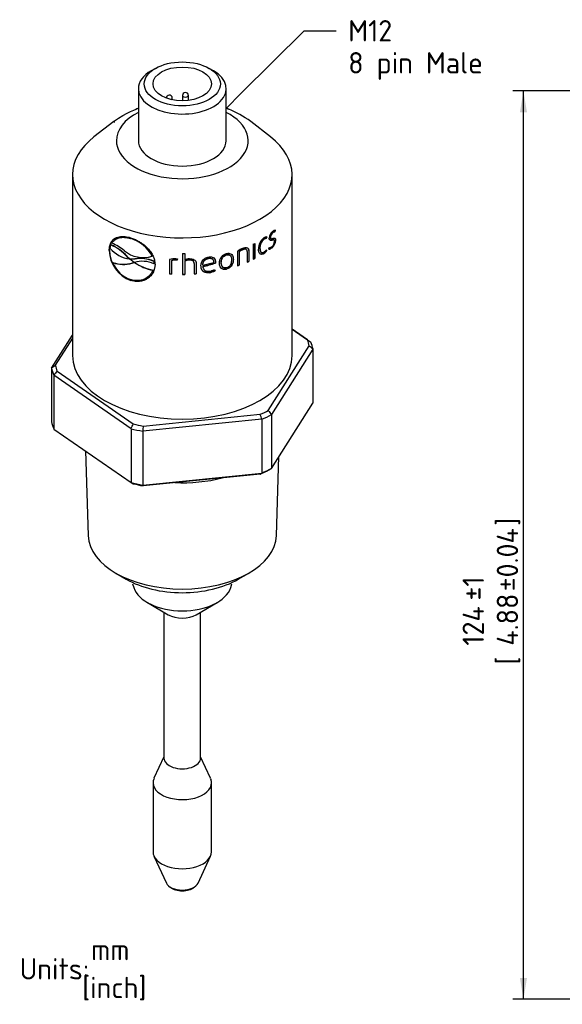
# Model space of a CAD drawing. Header units: millimetres. Extents: x 0 to 295, y -87 to 202.
# Tile 2 of 4: x 5 to 94, y 35 to 197. Entities that reach past the tile are written whole.
import ezdxf
from ezdxf import colors
from ezdxf.entities.mleader import LeaderData, LeaderLine
from ezdxf.enums import TextEntityAlignment as Align
from ezdxf.lldxf.tags import DXFTag
from ezdxf.math import Vec2, Vec3

# ---------------------------------------------------------------- set-up
doc = ezdxf.new("R2010")
doc.units = ezdxf.units.MM
for name, color, linetype in [('Default', 7, 'Continuous'), ('DV1_Default', 7, 'Continuous'), ('PDM_006700', 7, 'Continuous')]:
    doc.layers.add(name, color=color, linetype=linetype)
doc.styles.add('SEACAD_Solid_Edge_ISO', font='seiso.ttf')
tags = doc.linetypes.add('DOT2', pattern=[3.175, 0, -3.175]).pattern_tags.tags
tags[6:7] = [DXFTag(74, 4), DXFTag(75, 0), DXFTag(340, '0'), DXFTag(46, 0.0), DXFTag(50, 0.0), DXFTag(44, 0.0), DXFTag(45, 0.0)]
tags[4:5] = [DXFTag(74, 4), DXFTag(75, 0), DXFTag(340, '0'), DXFTag(46, 0.0), DXFTag(50, 0.0), DXFTag(44, 0.0), DXFTag(45, 0.0)]
doc.dimstyles.new('Rheonics_Publish', dxfattribs={"dimtxt": 3.5, "dimasz": 3.5, "dimexe": 1.75, "dimexo": 0, "dimgap": 0.875, "dimtad": 1, "dimdec": 0, "dimlfac": 0.833333, "dimtxsty": 'SEACAD_Solid_Edge_ISO', "dimblk1": '_SE_FILLED', "dimblk2": '_SE_FILLED', "dimsah": 1, "dimcen": 1.75, "dimazin": 0, "dimtfac": 0.5, "dimtdec": 0, "dimtmove": 0, "dimatfit": 3, "dimfxl": 1, "dimarcsym": 0})

# ---------------------------------------------------------------- blocks, each defined once
blk = doc.blocks.new('_SE_FILLED')
at = {"color": 0}
blk.add_line((0, 0), (-1, 0), dxfattribs=at)
blk.add_solid([(0, 0), (-1, -0.1665), (-1, 0.1665), (0, 0)], dxfattribs=at)
blk = doc.blocks.new('SE1')
at = {"layer": 'DV1_Default', "color": 7, "linetype": 'Continuous'}
blk.add_open_spline([(20.79, 180.03), (22.98, 181.57), (24.72, 182.1), (24.86, 182.17)], degree=3, dxfattribs=at)
blk.add_open_spline([(43.31, 180.03), (42.03, 180.84), (40.91, 181.55), (39.44, 182.1), (39.31, 182.15), (39.26, 182.16)], degree=3, knots=[0, 0, 0, 0, 0.898976, 0.969895, 1, 1, 1, 1], dxfattribs=at)
at = {"layer": 'DV1_Default', "color": 7, "linetype": 'DOT2'}
blk.add_open_spline([(20.79, 180.03), (20.85, 179.62), (21.06, 180.12), (20.79, 180.03)], degree=3, dxfattribs=at)
at = {"layer": 'PDM_006700', "color": 7, "linetype": 'Continuous'}
for p, q in [((27.65, 188.72), (26.97, 188.33)), ((37.15, 188.33), (36.47, 188.72)), ((24.86, 185.39), (24.86, 177.55)), ((32.1, 184.27), (32.1, 183.4)), ((33.06, 183.46), (33.06, 184.27)), ((39.26, 177.55), (39.26, 185.39)), ((29.46, 183.85), (29.46, 183.84)), ((30.42, 183.56), (30.42, 183.85)), ((24.73, 182.12), (24.43, 182)), ((39.69, 182), (39.39, 182.12)), ((20.81, 180.03), (17.57, 177.49)), ((46.55, 177.49), (43.31, 180.03)), ((24.86, 177.55), (24.86, 176.86)), ((39.26, 176.86), (39.26, 177.55)), ((14.06, 171.33), (14.06, 141.64)), ((50.06, 141.64), (50.06, 171.33)), ((46.84, 161.79), (46.88, 161.77)), ((47.25, 162.18), (47.19, 161.95)), ((47.19, 161.95), (47.24, 161.93)), ((47.31, 162.2), (47.24, 161.93)), ((20.24, 159.21), (20.37, 159.77)), ((20.41, 159.79), (20.37, 159.77)), ((21.05, 160.67), (21.01, 160.64)), ((23.62, 160.85), (23.59, 160.82)), ((43.7, 159.92), (43.7, 157.42)), ((43.91, 160.02), (43.91, 157.57)), ((43.95, 160.04), (43.95, 157.55)), ((45.41, 160.74), (45.46, 160.72)), ((45.86, 161.08), (45.79, 160.85)), ((45.79, 160.85), (45.84, 160.83)), ((45.91, 161.08), (45.84, 160.83)), ((46.46, 161.07), (46.51, 161.05)), ((46.57, 160.83), (46.61, 160.81)), ((46.75, 160.58), (46.8, 160.56)), ((47.07, 160.6), (47.02, 160.62)), ((47.32, 160.54), (47.37, 160.52)), ((20.12, 158.9), (20.08, 158.87)), ((32.11, 158.38), (32.11, 154.96)), ((32.45, 158.39), (32.45, 157.33)), ((32.45, 158.39), (32.45, 157.37)), ((39.28, 158.18), (39.31, 158.15)), ((41.12, 158.74), (41.12, 156.37)), ((41.37, 158.71), (41.41, 158.68)), ((41.37, 158.71), (41.37, 156.5)), ((41.41, 158.68), (41.41, 156.47)), ((42, 159.04), (42.03, 159.01)), ((42.59, 159.01), (42.55, 159.04)), ((42.71, 158.68), (42.71, 156.97)), ((42.95, 158.83), (42.98, 158.81)), ((42.95, 158.83), (42.95, 157.12)), ((42.98, 158.81), (42.98, 157.09)), ((44.75, 159.28), (44.79, 159.25)), ((44.99, 158.57), (45.03, 158.55)), ((45.4, 158.37), (45.44, 158.35)), ((45.82, 158.97), (45.87, 158.86)), ((45.84, 159), (45.91, 158.84)), ((45.87, 158.86), (45.91, 158.84)), ((46.25, 159.08), (46.33, 159.35)), ((46.72, 159.33), (46.77, 159.32)), ((20.69, 156.9), (20.66, 156.87)), ((23.01, 157.91), (22.98, 157.88)), ((22.98, 157.88), (23.4, 157.5)), ((23.01, 157.91), (23.43, 157.53)), ((23.43, 157.53), (23.4, 157.5)), ((23.46, 157.46), (23.41, 157.48)), ((24.17, 156.92), (23.46, 157.46)), ((23.53, 157.5), (23.5, 157.47)), ((23.5, 157.47), (24.28, 157.48)), ((23.53, 157.5), (24.31, 157.51)), ((23.85, 156.8), (24.17, 156.89)), ((23.87, 156.83), (23.85, 156.8)), ((23.87, 156.83), (24.17, 156.92)), ((24.17, 156.89), (24.2, 156.92)), ((24.17, 156.92), (24.21, 156.91)), ((24.25, 156.91), (24.22, 156.88)), ((24.31, 157.51), (24.28, 157.48)), ((27.13, 157.95), (27.11, 157.92)), ((27.39, 157.12), (27.37, 157.09)), ((27.37, 157.09), (27.41, 156.7)), ((27.39, 157.12), (27.43, 156.73)), ((27.43, 156.73), (27.41, 156.7)), ((29.98, 157.4), (29.98, 155.06)), ((29.98, 157.39), (29.98, 155.03)), ((30.31, 157.25), (30.31, 157.22)), ((30.31, 157.22), (30.31, 155.01)), ((30.99, 157.32), (30.99, 157.28)), ((31.22, 157.3), (30.99, 157.32)), ((31.21, 157.26), (30.99, 157.28)), ((31.03, 157.51), (31.28, 157.49)), ((31.28, 157.49), (31.21, 157.26)), ((31.22, 157.3), (31.21, 157.26)), ((31.28, 157.49), (31.22, 157.3)), ((32.45, 157.37), (32.45, 157.33)), ((32.45, 157.14), (32.45, 157.1)), ((32.45, 157.14), (32.45, 154.99)), ((32.45, 157.1), (32.45, 154.96)), ((33.17, 157.31), (33.17, 157.28)), ((34, 156.82), (34, 156.85)), ((34.01, 156.76), (34.02, 156.72)), ((34.02, 156.72), (34.02, 155.02)), ((34.34, 156.79), (34.35, 156.76)), ((34.34, 156.79), (34.34, 155.08)), ((34.35, 156.76), (34.35, 155.04)), ((36.37, 157.62), (36.38, 157.58)), ((37.12, 157.3), (37.1, 157.34)), ((37.5, 156.99), (37.49, 156.84)), ((37.49, 156.84), (37.51, 156.8)), ((37.5, 156.99), (37.52, 156.95)), ((37.52, 156.95), (37.51, 156.8)), ((38.43, 156.92), (38.45, 156.88)), ((39.96, 157.99), (39.93, 158.02)), ((40.41, 157.43), (40.44, 157.4)), ((42.95, 157.12), (42.98, 157.09)), ((43.91, 157.57), (43.95, 157.55)), ((27.21, 155.56), (27.22, 155.59)), ((27.26, 155.67), (27.25, 155.64)), ((29.98, 155.06), (29.98, 155.03)), ((32.45, 154.99), (32.45, 154.96)), ((34.34, 155.08), (34.35, 155.04)), ((35.41, 156.48), (35.42, 156.45)), ((35.43, 156.28), (35.44, 156.24)), ((35.49, 155.99), (35.5, 155.96)), ((36.49, 155.27), (36.51, 155.23)), ((37.32, 155.75), (37.43, 155.55)), ((38.59, 156.27), (38.61, 156.24)), ((39.28, 155.82), (39.31, 155.79)), ((41.37, 156.5), (41.41, 156.47)), ((23.62, 153.97), (23.59, 153.94)), ((50.06, 146), (53.14, 143.86)), ((52.59, 144.2), (50.06, 145.95)), ((10.62, 139.6), (14.06, 145.01)), ((14.06, 144.49), (11.24, 140.05)), ((52.59, 144.2), (53.14, 143.86)), ((46.16, 132.65), (52.88, 143.22)), ((53.49, 142.69), (46.67, 131.97)), ((53.49, 142.69), (53.49, 133.87)), ((10.62, 139.6), (10.62, 130.79)), ((11.53, 139.08), (24.02, 130.44)), ((10.98, 138.43), (10.98, 129.61)), ((23.66, 129.66), (10.98, 138.43)), ((46.67, 123.15), (53.49, 133.87)), ((45.09, 131.2), (25.59, 129.25)), ((25.63, 130.1), (44.84, 132.02)), ((45.09, 131.2), (45.09, 122.38)), ((46.67, 131.97), (46.67, 123.15)), ((10.98, 129.61), (23.66, 120.84)), ((23.66, 129.66), (23.66, 120.84)), ((25.59, 129.25), (25.59, 120.43)), ((16.18, 126.01), (16.62, 112.13)), ((47.5, 112.13), (47.91, 125.09)), ((25.59, 120.43), (45.09, 122.38)), ((44.84, 122.22), (25.63, 120.3)), ((21.14, 105.99), (22.88, 104.98)), ((41.24, 104.98), (42.98, 105.99)), ((23.92, 104.21), (24.12, 103.61)), ((40, 103.61), (40.19, 104.21)), ((26.33, 101.15), (29.77, 99.16)), ((34.35, 99.16), (37.79, 101.15)), ((29.05, 99.58), (29.05, 75.66)), ((29.76, 99.17), (29.92, 99.08)), ((34.2, 99.08), (34.36, 99.17)), ((35.07, 75.66), (35.07, 99.58)), ((29.05, 75.88), (27.42, 72.36)), ((36.7, 72.36), (35.07, 75.88)), ((27.26, 71.64), (27.26, 60.31)), ((36.86, 60.31), (36.86, 71.64)), ((27.42, 59.6), (29.45, 55.2)), ((34.67, 55.2), (36.7, 59.6)), ((29.88, 54.68), (30.12, 54.49)), ((34, 54.49), (34.24, 54.68))]:
    blk.add_line(p, q, dxfattribs=at)
for centre, radius, start, end in [((29.94, 183.85), 0.48, 95.7208, 180), ((29.94, 183.85), 0.48, 0, 95.7208), ((32.58, 184.27), 0.48, 95.7208, 180), ((32.58, 184.27), 0.48, 0, 95.7208), ((47.86, 160.77), 1.56, 129.1288, 175.7122), ((47.51, 160.98), 1.06, 129.682, 175.3173), ((47.58, 160.95), 1.08, 130.1643, 174.744), ((47.27, 161.31), 0.649, 96.424, 131.6229), ((47.47, 161.33), 0.883, 99.9357, 132.3136), ((47.32, 161.29), 0.648, 96.4108, 131.7717), ((17.05, 152.4), 8.08, 42.6847, 65.7215), ((16.95, 152.27), 8.28, 42.9611, 65.3668), ((17.12, 152.22), 8.56, 50.5173, 66.6543), ((21.91, 155.18), 5.89, 27.7661, 73.3443), ((21.95, 155.24), 5.85, 27.6174, 73.3584), ((46.77, 159.16), 2.22, 126.6877, 181.1223), ((46.47, 159.38), 1.72, 127.8064, 183.3962), ((46.54, 159.34), 1.75, 128.1617, 182.9367), ((45.78, 160.19), 0.659, 88.5821, 123.6328), ((45.91, 160.24), 0.846, 90.027, 124.1351), ((45.82, 160.17), 0.659, 88.5825, 123.7648), ((45.67, 160.61), 1.65, 309.6218, 357.7013), ((45.71, 160.6), 1.67, 309.7171, 357.5197), ((46.03, 160.43), 1.16, 309.6262, 356.3526), ((25.5, 159.02), 5.42, 181.6097, 249.4506), ((25.53, 159.04), 5.41, 181.5289, 249.4024), ((24.12, 162.55), 5.12, 220.6926, 262.0481), ((25.68, 162.62), 4.91, 230.5223, 286.9342), ((43.64, 155.22), 4.33, 111.7857, 125.597), ((43.74, 154.99), 4.41, 113.3338, 122.5312), ((43.78, 154.96), 4.41, 113.3006, 122.5158), ((44.35, 159.86), 1.82, 305.1127, 326.6192), ((44.39, 159.85), 1.83, 305.0974, 326.5674), ((44.56, 159.84), 1.53, 305.7309, 326.4928), ((46.1, 160.11), 1.04, 278.294, 310.064), ((46.06, 160.12), 1.03, 281.3487, 310.1067), ((46.23, 160.21), 0.862, 277.013, 308.9643), ((25.22, 158.76), 4.94, 202.4671, 250.7484), ((22.36, 161.85), 5.26, 251.0624, 286.3538), ((22.39, 161.84), 5.22, 251.0543, 286.4981), ((31.75, 180.58), 24.54, 250.0989, 250.3409), ((31.76, 180.53), 24.46, 250.0912, 250.3332), ((25.52, 152.43), 4.67, 66.1453, 106.3427), ((29, 164.21), 8.76, 236.8899, 258.4305), ((28.99, 164.14), 8.65, 236.7549, 258.5021), ((25.11, 151.7), 5.84, 67.2238, 98.1187), ((25.12, 151.66), 5.91, 67.4737, 97.9011), ((30.92, 153.73), 3.78, 88.4114, 104.4715), ((31, 153.75), 3.57, 90.1613, 101.0733), ((30.99, 153.71), 3.57, 90.1232, 101.057), ((33.4, 155.02), 2.5, 94.1259, 112.351), ((33.3, 155.25), 2.07, 93.6097, 114.2879), ((33.3, 155.2), 2.09, 93.6023, 114.2145), ((28.68, 185.79), 30.1, 282.9383, 286.4583), ((28.63, 185.39), 29.9, 283.1429, 287.251), ((28.62, 185.48), 30.03, 283.1225, 287.2268), ((36.09, 157.87), 2.63, 278.7611, 299.9506), ((36.11, 157.84), 2.64, 278.7189, 299.9291), ((36.14, 157.77), 2.34, 279.3308, 300.1974), ((-255.72, -214.9), 472.74, 49.1503, 49.2486), ((-659.66, 1054.5), 1134.16, 306.22805, 306.2665), ((336.25, -139.89), 428.1, 139.3334, 139.4474), ((496.74, 467.56), 561.42, 216.6228, 216.7104), ((-282.77, 32.49), 342.4, 16.7568, 16.8996), ((-372.89, 317.35), 438.72, 334.6717, 334.7838), ((359.76, 113.13), 334.56, 177.0929, 177.2379), ((-213.91, 581.58), 527.32, 299.5508, 299.6149), ((-2.93, 194.87), 86.95, 303.3308, 303.5258), ((524.69, 1025.74), 1034.35, 241.02728, 241.0505), ((34.49, 123.14), 9.3, 196.9058, 197.7714)]:
    blk.add_arc(centre, radius, start, end, dxfattribs=at)
for major_axis in [(-6.24, 0), (4.8, 0)]:
    blk.add_ellipse((32.06, 186.17), major_axis=major_axis, ratio=0.57735, dxfattribs=at)
for centre, major_axis, start_param, end_param in [((32.06, 185.39), (-7.2, 0), 5.497787, 6.283185), ((32.06, 185.39), (-7.2, 0), 0, 3.926991), ((32.58, 184.27), (-0.48, 0), 0, 3.141593), ((29.94, 183.85), (-0.48, 0), 0, 0.051536), ((29.94, 183.85), (-0.48, 0), 2.120684, 3.141593), ((32.06, 176.86), (-10.8, 0), 5.442117, 6.283185), ((32.06, 176.86), (-10.8, 0), 0, 3.982661), ((32.06, 171.33), (-18, 0), 5.647992, 6.283185), ((32.06, 171.33), (-18, 0), 0, 3.776786), ((32.06, 176.86), (7.2, 0), 3.141593, 6.283185), ((32.06, 167.84), (18, 0), -0.86736, -0.84879), ((32.06, 168.78), (18, 0), 4.715475, 4.73405), ((32.06, 165.35), (17.94, 0), -0.934748, -0.918633), ((32.06, 165.35), (18, 0), -0.937207, -0.918633), ((32.06, 165.35), (17.94, 0), -0.86452, -0.84879), ((32.06, 165.35), (18, 0), -0.86736, -0.84879), ((32.06, 165.35), (-17.94, 0), 1.454835, 1.47341), ((32.06, 165.35), (-18, 0), 1.454835, 1.47341), ((32.06, 165.35), (17.94, 0), 4.715475, 4.73405), ((32.06, 165.35), (18, 0), 4.715475, 4.73405), ((32.06, 165.35), (17.94, 0), -1.461612, -1.443037), ((32.06, 165.35), (18, 0), -1.461612, -1.443037), ((32.06, 165.35), (17.94, 0), -1.041356, -1.024731), ((32.06, 165.35), (18, 0), -1.043306, -1.024731), ((32.06, 141.64), (21, 0), 0.130973, 0.212639), ((32.06, 141.15), (21.6, 0), 0.124089, 0.219522), ((32.06, 141.64), (18, 0), 3.141593, 6.283185), ((32.06, 141.15), (-21.6, 0), 0.124089, 0.219522), ((32.06, 141.64), (-21, 0), 0.130973, 0.212639), ((32.06, 141.64), (21, 0), -0.916225, -0.834559), ((32.06, 132.33), (-21.6, 0), 0.124089, 0.219522), ((32.06, 141.15), (21.6, 0), -0.923108, -0.827675), ((32.06, 141.15), (-21.6, 0), 1.171287, 1.26672), ((32.06, 141.64), (-21, 0), 1.178171, 1.259836), ((32.06, 131.84), (21, 0), -0.916225, -0.834559), ((32.06, 132.33), (21.6, 0), -0.923108, -0.827675), ((32.06, 130.03), (-16, 0), 1.493141, 1.992063), ((32.06, 132.33), (-21.6, 0), 1.171287, 1.26672), ((32.06, 131.84), (-21, 0), 1.178171, 1.259836), ((32.06, 112.3), (-15.44, 0), 0.018147, 3.123446), ((32.06, 110.28), (-12.98, 0), 0.785398, 2.356195), ((32.06, 104.47), (-8.08, 0), 0.186287, 2.955306), ((32.06, 100.49), (3.24, 0), 3.926991, 5.497787), ((32.06, 75.66), (-3.01, 0), 0, 3.141593), ((32.06, 71.64), (4.8, 0), 2.881297, 6.283185), ((32.06, 71.64), (4.8, 0), 0, 0.260295), ((32.06, 60.31), (-4.8, 0), 0, 3.141593), ((32.06, 55.6), (-2.7, 0), 0.260295, 2.881297), ((32.06, 55.31), (-2.4, 0), 0.630137, 2.511455)]:
    blk.add_ellipse(centre, major_axis=major_axis, ratio=0.57735, start_param=start_param, end_param=end_param, dxfattribs=at)
for points, knots in [([(20.08, 158.87), (20.08, 158.94), (20.09, 159.09), (20.11, 159.3), (20.15, 159.5), (20.19, 159.69), (20.25, 159.87), (20.31, 160.03), (20.39, 160.19), (20.47, 160.33), (20.57, 160.46), (20.67, 160.59), (20.79, 160.7), (20.92, 160.8), (21.14, 160.93), (21.46, 161.08), (21.88, 161.17), (22.28, 161.19), (22.68, 161.16), (23.12, 161.08), (23.43, 161.01), (23.59, 160.96)], [0, 0, 0, 0, 0.041912, 0.082838, 0.122882, 0.162159, 0.200787, 0.238892, 0.276605, 0.314062, 0.3514, 0.388757, 0.426274, 0.464087, 0.50233, 0.602807, 0.702045, 0.769013, 0.840389, 0.917128, 1, 1, 1, 1]), ([(20.12, 158.9), (20.12, 158.93), (20.12, 158.96), (20.12, 158.99), (20.13, 159.12), (20.14, 159.25), (20.15, 159.38), (20.17, 159.5), (20.19, 159.62), (20.22, 159.73), (20.25, 159.85), (20.29, 159.96), (20.34, 160.06), (20.38, 160.16), (20.44, 160.25), (20.49, 160.34), (20.52, 160.39), (20.56, 160.43), (20.59, 160.47), (20.65, 160.55), (20.73, 160.63), (20.8, 160.7), (20.85, 160.74), (20.89, 160.77), (20.94, 160.81)], [0, 0, 0, 0, 0.0181657, 0.0181657, 0.0181657, 0.0909024, 0.0909024, 0.0909024, 0.1638282, 0.1638282, 0.1638282, 0.2367251, 0.2367251, 0.2367251, 0.3096055, 0.3096055, 0.3096055, 0.3459527, 0.3459527, 0.3459527, 0.4188149, 0.4188149, 0.4188149, 0.4588817, 0.4588817, 0.4588817, 0.4588817]), ([(20.51, 160.08), (20.65, 160.29), (20.81, 160.49), (21.21, 160.79), (21.45, 160.9), (21.98, 161.02), (22.28, 161.04), (22.92, 160.99), (23.25, 160.9), (23.59, 160.82)], [0, 0, 0, 0, 0.25, 0.25, 0.5, 0.5, 0.75, 0.75, 1, 1, 1, 1]), ([(21.05, 160.67), (21.25, 160.82), (21.48, 160.92), (22.01, 161.05), (22.31, 161.07), (22.94, 161.02), (23.28, 160.93), (23.62, 160.85)], [0.2520119, 0.2520119, 0.2520119, 0.2520119, 0.5, 0.5, 0.75, 0.75, 1, 1, 1, 1]), ([(23.59, 160.96), (23.81, 160.88), (24.22, 160.73), (24.83, 160.43), (25.4, 160.08), (25.92, 159.69), (26.43, 159.2), (26.91, 158.63), (27.29, 157.98), (27.52, 157.28), (27.57, 156.81), (27.59, 156.56)], [0, 0, 0, 0, 0.107364, 0.208825, 0.30642, 0.40243, 0.499248, 0.625059, 0.748824, 0.861713, 1, 1, 1, 1]), ([(46.8, 160.56), (46.74, 160.54), (46.62, 160.51), (46.45, 160.52), (46.34, 160.61), (46.31, 160.76), (46.3, 160.85), (46.3, 160.89)], [0, 0, 0, 0, 0.25123, 0.499877, 0.74841, 0.873234, 1, 1, 1, 1]), ([(46.75, 160.58), (46.64, 160.55), (46.51, 160.52), (46.41, 160.56), (46.41, 160.56), (46.4, 160.56)], [0, 0, 0, 0, 0.4999999, 0.4999999, 0.5091532, 0.5091532, 0.5091532, 0.5091532]), ([(46.46, 161.07), (46.46, 161.01), (46.47, 160.94), (46.51, 160.86), (46.54, 160.84), (46.57, 160.83)], [0, 0, 0, 0, 0.2499997, 0.2499997, 0.464856, 0.464856, 0.464856, 0.464856]), ([(46.51, 161.05), (46.51, 160.98), (46.53, 160.86), (46.63, 160.79), (46.73, 160.79), (46.81, 160.82), (46.86, 160.83), (46.88, 160.84)], [0, 0, 0, 0, 0.249786, 0.499079, 0.748467, 0.845053, 1, 1, 1, 1]), ([(47.02, 160.62), (47.02, 160.62), (47.01, 160.62), (46.93, 160.64), (46.84, 160.61), (46.75, 160.58)], [0.4643397, 0.4643397, 0.4643397, 0.4643397, 0.4999995, 0.4999995, 1, 1, 1, 1]), ([(47.19, 160.36), (47.18, 160.4), (47.17, 160.46), (47.14, 160.56), (47.06, 160.61), (46.94, 160.6), (46.85, 160.58), (46.8, 160.56)], [0, 0, 0, 0, 0.167704, 0.250256, 0.499622, 0.749172, 1, 1, 1, 1]), ([(46.88, 160.84), (46.95, 160.86), (47.07, 160.9), (47.23, 160.9), (47.33, 160.81), (47.36, 160.66), (47.37, 160.57), (47.37, 160.52)], [0, 0, 0, 0, 0.251263, 0.500215, 0.748828, 0.873518, 1, 1, 1, 1]), ([(47.17, 160.9), (47.22, 160.88), (47.26, 160.85), (47.31, 160.72), (47.31, 160.63), (47.32, 160.54)], [0.5028379, 0.5028379, 0.5028379, 0.5028379, 0.7499998, 0.7499998, 1, 1, 1, 1]), ([(38.14, 156.82), (38.16, 156.99), (38.19, 157.31), (38.38, 157.77), (38.78, 158.16), (39.12, 158.3), (39.31, 158.38)], [0, 0, 0, 0, 0.28333, 0.501847, 0.731989, 1, 1, 1, 1]), ([(38.43, 156.92), (38.44, 157.04), (38.46, 157.29), (38.58, 157.66), (38.87, 158.02), (39.14, 158.13), (39.28, 158.18)], [0, 0, 0, 0, 0.252539, 0.501311, 0.750357, 1, 1, 1, 1]), ([(38.45, 156.88), (38.47, 157.13), (38.49, 157.39), (38.7, 157.75), (38.79, 157.87), (39.03, 158.05), (39.17, 158.1), (39.31, 158.15)], [0, 0, 0, 0, 0.5, 0.5, 0.75, 0.75, 1, 1, 1, 1]), ([(39.28, 158.18), (39.37, 158.19), (39.51, 158.21), (39.75, 158.18), (39.86, 158.1), (39.93, 158.02)], [0, 0, 0, 0, 0.1684914, 0.2512594, 0.4766706, 0.4766706, 0.4766706, 0.4766706]), ([(39.31, 158.38), (39.39, 158.39), (39.56, 158.42), (39.89, 158.41), (40.22, 158.23), (40.38, 157.92), (40.42, 157.63), (40.43, 157.48), (40.44, 157.4)], [0, 0, 0, 0, 0.12564, 0.249499, 0.498683, 0.748359, 0.873873, 1, 1, 1, 1]), ([(39.31, 158.15), (39.44, 158.17), (39.58, 158.18), (39.81, 158.13), (39.91, 158.06), (40.11, 157.8), (40.13, 157.55), (40.14, 157.31)], [0, 0, 0, 0, 0.25, 0.25, 0.5, 0.5, 1, 1, 1, 1]), ([(40.18, 158.21), (40.26, 158.12), (40.32, 158), (40.39, 157.73), (40.4, 157.58), (40.41, 157.43)], [0.5201024, 0.5201024, 0.5201024, 0.5201024, 0.75, 0.75, 1, 1, 1, 1]), ([(42.55, 159.04), (42.53, 159.06), (42.51, 159.07), (42.35, 159.13), (42.17, 159.09), (42, 159.04)], [0.4049155, 0.4049155, 0.4049155, 0.4049155, 0.5, 0.5, 1, 1, 1, 1]), ([(42.03, 159.24), (42.15, 159.28), (42.39, 159.35), (42.73, 159.35), (42.91, 159.18), (42.96, 158.98), (42.98, 158.86), (42.98, 158.81)], [0, 0, 0, 0, 0.250304, 0.499485, 0.74814, 0.873464, 1, 1, 1, 1]), ([(42.71, 158.68), (42.71, 158.72), (42.7, 158.8), (42.66, 158.95), (42.53, 159.08), (42.34, 159.08), (42.17, 159.05), (42.08, 159.02), (42.03, 159.01)], [0, 0, 0, 0, 0.126024, 0.25085, 0.499736, 0.746154, 0.862965, 1, 1, 1, 1]), ([(42.77, 159.29), (42.82, 159.26), (42.85, 159.21), (42.92, 159.06), (42.93, 158.95), (42.95, 158.83)], [0.5957682, 0.5957682, 0.5957682, 0.5957682, 0.75, 0.75, 1, 1, 1, 1]), ([(45.44, 158.35), (45.35, 158.31), (45.18, 158.23), (44.94, 158.23), (44.73, 158.35), (44.59, 158.66), (44.56, 158.95), (44.55, 159.11)], [0, 0, 0, 0, 0.179066, 0.34054, 0.499615, 0.720059, 1, 1, 1, 1]), ([(44.75, 159.28), (44.76, 159.04), (44.78, 158.8), (44.92, 158.62), (44.96, 158.59), (44.99, 158.57)], [0, 0, 0, 0, 0.5, 0.5, 0.6238316, 0.6238316, 0.6238316, 0.6238316]), ([(44.79, 159.25), (44.8, 159.13), (44.81, 158.9), (44.92, 158.6), (45.11, 158.49), (45.3, 158.53), (45.4, 158.57), (45.46, 158.6)], [0, 0, 0, 0, 0.252645, 0.500323, 0.748977, 0.873531, 1, 1, 1, 1]), ([(45.4, 158.37), (45.27, 158.31), (45.14, 158.25), (44.95, 158.25), (44.88, 158.27), (44.82, 158.31)], [0, 0, 0, 0, 0.25, 0.25, 0.411894, 0.411894, 0.411894, 0.411894]), ([(27.59, 156.56), (27.59, 156.48), (27.58, 156.33), (27.55, 156.11), (27.5, 155.9), (27.44, 155.7), (27.37, 155.51), (27.29, 155.32), (27.2, 155.14), (27.09, 154.98), (26.97, 154.82), (26.84, 154.67), (26.69, 154.53), (26.54, 154.4), (26.28, 154.21), (25.89, 154.01), (25.42, 153.85), (24.96, 153.78), (24.54, 153.78), (24.08, 153.83), (23.76, 153.9), (23.59, 153.94)], [0, 0, 0, 0, 0.041911, 0.082835, 0.122878, 0.162154, 0.200781, 0.238885, 0.276599, 0.314055, 0.351393, 0.388751, 0.426269, 0.464084, 0.502329, 0.602805, 0.702042, 0.76901, 0.840387, 0.917128, 1, 1, 1, 1]), ([(34.01, 156.76), (34, 156.84), (33.99, 156.93), (33.91, 157.08), (33.85, 157.15), (33.6, 157.3), (33.37, 157.31), (33.17, 157.31)], [0, 0, 0, 0, 0.25, 0.25, 0.5, 0.5, 1, 1, 1, 1]), ([(34.02, 156.72), (34.01, 156.78), (34, 156.86), (33.94, 157.02), (33.79, 157.19), (33.49, 157.27), (33.28, 157.28), (33.17, 157.28)], [0, 0, 0, 0, 0.167706, 0.251079, 0.499866, 0.745436, 1, 1, 1, 1]), ([(33.22, 157.51), (33.36, 157.51), (33.64, 157.5), (33.98, 157.4), (34.17, 157.24), (34.28, 157.1), (34.33, 156.93), (34.34, 156.82), (34.35, 156.76)], [0, 0, 0, 0, 0.253039, 0.498147, 0.622896, 0.748647, 0.8738, 1, 1, 1, 1]), ([(35.12, 156.36), (35.12, 156.42), (35.14, 156.54), (35.17, 156.72), (35.21, 156.88), (35.27, 157.02), (35.34, 157.15), (35.43, 157.3), (35.59, 157.46), (35.81, 157.6), (36.08, 157.72), (36.28, 157.77), (36.38, 157.8)], [0, 0, 0, 0, 0.101121, 0.194412, 0.280341, 0.359511, 0.432687, 0.50084, 0.614376, 0.731377, 0.858231, 1, 1, 1, 1]), ([(35.41, 156.48), (35.42, 156.6), (35.45, 156.85), (35.61, 157.2), (35.88, 157.45), (36.16, 157.56), (36.3, 157.6), (36.37, 157.62)], [0, 0, 0, 0, 0.252208, 0.500158, 0.748997, 0.873543, 1, 1, 1, 1]), ([(35.42, 156.45), (35.44, 156.69), (35.49, 156.94), (35.73, 157.27), (35.84, 157.37), (36.1, 157.51), (36.24, 157.55), (36.38, 157.58)], [0, 0, 0, 0, 0.5, 0.5, 0.75, 0.75, 1, 1, 1, 1]), ([(36.37, 157.62), (36.43, 157.62), (36.54, 157.63), (36.77, 157.62), (36.98, 157.52), (37.07, 157.39), (37.1, 157.34)], [0, 0, 0, 0, 0.125483, 0.2497261, 0.4989083, 0.6562839, 0.6562839, 0.6562839, 0.6562839]), ([(36.38, 157.8), (36.46, 157.81), (36.62, 157.82), (36.85, 157.81), (37.06, 157.75), (37.29, 157.62), (37.44, 157.4), (37.5, 157.15), (37.51, 157.02), (37.52, 156.95)], [0, 0, 0, 0, 0.125124, 0.249195, 0.374321, 0.499956, 0.748989, 0.874102, 1, 1, 1, 1]), ([(36.38, 157.58), (36.5, 157.59), (36.62, 157.6), (36.84, 157.56), (36.94, 157.51), (37.16, 157.31), (37.19, 157.11), (37.21, 156.92)], [0, 0, 0, 0, 0.25, 0.25, 0.5, 0.5, 1, 1, 1, 1]), ([(37.39, 157.46), (37.41, 157.43), (37.42, 157.4), (37.47, 157.25), (37.49, 157.12), (37.5, 156.99)], [0.6807341, 0.6807341, 0.6807341, 0.6807341, 0.75, 0.75, 1, 1, 1, 1]), ([(39.31, 155.79), (39.22, 155.78), (39.05, 155.75), (38.71, 155.77), (38.38, 155.96), (38.21, 156.29), (38.16, 156.59), (38.14, 156.74), (38.14, 156.82)], [0, 0, 0, 0, 0.125643, 0.249491, 0.49868, 0.748372, 0.873881, 1, 1, 1, 1]), ([(38.59, 156.27), (38.53, 156.36), (38.46, 156.57), (38.44, 156.8), (38.43, 156.92)], [0.5225501, 0.5225501, 0.5225501, 0.5225501, 0.7476664, 1, 1, 1, 1]), ([(39.31, 156.02), (39.17, 156), (39.03, 155.99), (38.79, 156.05), (38.7, 156.13), (38.49, 156.4), (38.47, 156.65), (38.45, 156.88)], [0, 0, 0, 0, 0.25, 0.25, 0.5, 0.5, 1, 1, 1, 1]), ([(40.41, 157.43), (40.39, 157.12), (40.35, 156.78), (40.06, 156.32), (39.93, 156.17), (39.63, 155.95), (39.45, 155.88), (39.28, 155.82)], [0, 0, 0, 0, 0.5, 0.5, 0.75, 0.75, 1, 1, 1, 1]), ([(40.44, 157.4), (40.43, 157.24), (40.4, 156.93), (40.22, 156.43), (39.83, 155.99), (39.48, 155.86), (39.31, 155.79)], [0, 0, 0, 0, 0.253208, 0.500905, 0.74926, 1, 1, 1, 1]), ([(40.14, 157.31), (40.13, 157.07), (40.1, 156.81), (39.91, 156.43), (39.81, 156.31), (39.58, 156.12), (39.44, 156.07), (39.31, 156.02)], [0, 0, 0, 0, 0.5, 0.5, 0.75, 0.75, 1, 1, 1, 1]), ([(27.25, 155.64), (27.1, 155.32), (26.93, 155.02), (26.45, 154.52), (26.16, 154.32), (25.5, 154.03), (25.14, 153.95), (24.38, 153.92), (23.98, 153.99), (23.59, 154.09)], [0, 0, 0, 0, 0.25, 0.25, 0.5, 0.5, 0.75, 0.75, 1, 1, 1, 1]), ([(27.35, 155.43), (27.34, 155.41), (27.33, 155.38), (27.32, 155.36), (27.27, 155.25), (27.2, 155.14), (27.12, 155.03), (27.09, 154.98), (27.05, 154.93), (27.01, 154.88), (26.93, 154.78), (26.84, 154.68), (26.74, 154.59), (26.64, 154.51), (26.54, 154.42), (26.43, 154.35), (26.38, 154.31), (26.32, 154.27), (26.27, 154.24), (26.15, 154.17), (26.04, 154.11), (25.91, 154.06), (25.79, 154), (25.66, 153.96), (25.53, 153.92), (25.4, 153.88), (25.26, 153.85), (25.12, 153.83), (25.05, 153.82), (24.98, 153.82), (24.91, 153.81), (24.77, 153.8), (24.63, 153.8), (24.48, 153.81), (24.34, 153.82), (24.2, 153.84), (24.05, 153.87), (23.98, 153.88), (23.91, 153.9), (23.84, 153.92), (23.77, 153.94), (23.69, 153.95), (23.62, 153.97)], [0.2232298, 0.2232298, 0.2232298, 0.2232298, 0.236747, 0.236747, 0.236747, 0.3096341, 0.3096341, 0.3096341, 0.3459847, 0.3459847, 0.3459847, 0.4188535, 0.4188535, 0.4188535, 0.4917177, 0.4917177, 0.4917177, 0.5280678, 0.5280678, 0.5280678, 0.6009367, 0.6009367, 0.6009367, 0.6738114, 0.6738114, 0.6738114, 0.7466958, 0.7466958, 0.7466958, 0.7830481, 0.7830481, 0.7830481, 0.8560148, 0.8560148, 0.8560148, 0.9276921, 0.9276921, 0.9276921, 0.9638327, 0.9638327, 0.9638327, 1, 1, 1, 1]), ([(36.51, 155.23), (36.41, 155.23), (36.22, 155.21), (35.93, 155.23), (35.67, 155.32), (35.38, 155.51), (35.2, 155.8), (35.14, 156.11), (35.13, 156.28), (35.12, 156.36)], [0, 0, 0, 0, 0.125615, 0.250086, 0.374731, 0.499621, 0.748723, 0.874174, 1, 1, 1, 1]), ([(36.49, 155.27), (36.3, 155.25), (36.11, 155.24), (35.74, 155.31), (35.57, 155.39), (35.32, 155.62), (35.24, 155.76), (35.18, 155.92), (35.18, 155.92), (35.18, 155.93)], [0, 0, 0, 0, 0.25, 0.25, 0.4999999, 0.4999999, 0.7499999, 0.7499999, 0.7600339, 0.7600339, 0.7600339, 0.7600339]), ([(35.44, 156.24), (35.45, 156.18), (35.46, 156.07), (35.53, 155.84), (35.67, 155.64), (35.9, 155.51), (36.09, 155.46), (36.31, 155.45), (36.45, 155.46), (36.52, 155.46)], [0, 0, 0, 0, 0.125003, 0.249406, 0.497998, 0.623311, 0.748646, 0.873806, 1, 1, 1, 1]), ([(39.28, 155.82), (39.11, 155.79), (38.94, 155.77), (38.62, 155.84), (38.49, 155.92), (38.35, 156.06), (38.32, 156.1), (38.29, 156.15)], [0, 0, 0, 0, 0.25, 0.25, 0.4999999, 0.4999999, 0.5920506, 0.5920506, 0.5920506, 0.5920506])]:
    blk.add_open_spline(points, degree=3, knots=knots, dxfattribs=at)
for points, degree in [([(24.22, 156.88), (24.2, 156.89), (24.17, 156.89)], 2), ([(34.33, 156.92), (34.33, 156.87), (34.34, 156.83), (34.34, 156.79)], 3), ([(35.43, 156.28), (35.44, 156.18), (35.46, 156.08), (35.49, 155.99)], 3)]:
    blk.add_open_spline(points, degree=degree, dxfattribs=at)
blk = doc.blocks.new('DMBLK6')
at = {"layer": 'Default', "linetype": 'Continuous'}
for points in [[(87.41, 181.51), (88.58, 181.51), (88, 185.01)], [(87.41, 39.64), (88, 36.14), (88.58, 39.64)]]:
    blk.add_hatch(color=7, dxfattribs=at).paths.add_polyline_path(points)
at = {"layer": 'Default', "color": 7, "linetype": 'Continuous'}
for p, q in [((151.16, 185.01), (86.25, 185.01)), ((88, 36.14), (88, 185.01)), ((142.76, 36.14), (86.25, 36.14))]:
    blk.add_line(p, q, dxfattribs=at)
at = {"layer": 'Default', "color": 7, "linetype": 'Continuous', "style": 'SEACAD_Solid_Edge_ISO'}
for s, p in [('±0.04', (83.62, 103.01)), (']', (83.62, 113.75)), ('±1', (78.02, 101.5)), ('124', (78.02, 94.1)), ('4.88', (83.62, 94.1)), ('[', (83.62, 91))]:
    blk.add_text(s, height=3.5, rotation=90, dxfattribs=at).set_placement(p, align=Align.TOP_LEFT)
blk = doc.blocks.new('_Dot')
at = {"color": 0, "linetype": 'ByBlock', "lineweight": -2}
blk.add_line((-0.5, 0), (-1, 0), dxfattribs=at)
at = {"color": 0, "linetype": 'ByBlock', "const_width": 0.5}
blk.add_lwpolyline([(-0.25, 0, 1), (0.25, 0, 1)], format="xyb", close=True, dxfattribs=at)

msp = doc.modelspace()

# ---------------------------------------------------------------- block references
at = {"layer": 'Default'}
msp.add_blockref('SE1', (0, 0), dxfattribs=at)

# ---------------------------------------------------------------- dimensions: what is measured, and where the dimension line sits
at = {"layer": 'Default', "color": 7, "linetype": 'Continuous'}
dim = msp.add_linear_dim(base=(88, 185.01), p1=(142.76, 36.14), p2=(151.16, 185.01), angle=90, text='\\A1;<> ±1', dimstyle='Rheonics_Publish', override={"dimpost": '\\X'}, dxfattribs=at)
dim.commit()
dim.dimension.update_dxf_attribs({"geometry": 'DMBLK6', "text_midpoint": (88, 103.01), "dimtype": 160})

# ---------------------------------------------------------------- leaders
ml = msp.add_multileader_mtext('Standard', dxfattribs=at)
ml.set_content('{\\pxsm0.9;\\fSolid Edge ISO|b0||i0||c0|p34;\\W1.;M12\\P8 pin Male\\P}', color=256)
ml.set_leader_properties()
ml.set_arrow_properties(name='_SE_FILLED')
ml.build(insert=Vec2(0, 0))
ml.multileader.update_dxf_attribs({"dogleg_length": 5.25, "arrow_head_size": 3.5})
ctx = ml.context
ctx.base_point, ctx.char_height, ctx.arrow_head_size = Vec3(57.27, 194.42), 3.5, 3.5
notes = []
notes.append((ctx, [(0, (1, 1, 0), (52.02, 194.88), (1, 0), 5.25, [(0, [(39.26, 182.16)], 0, [])])]))
ctx.mtext.insert = Vec3(59.27, 196.63)
ml = msp.add_multileader_mtext('Standard', dxfattribs=at)
ml.set_content('{\\pxsm0.9;\\fSolid Edge ISO|b0||i0||c0|p34;\\W1.;mm\\P}', color=256)
ml.set_leader_properties()
ml.set_arrow_properties(name='DOT')
ml.build(insert=Vec2(0, 0))
ml.multileader.update_dxf_attribs({"leader_type": 0, "dogleg_length": 0, "arrow_head_size": 3.5})
ctx = ml.context
ctx.base_point, ctx.char_height, ctx.arrow_head_size = Vec3(0, 0), 3.5, 3.5
ctx.mtext.insert = Vec3(17.12, 46.04)
ml = msp.add_multileader_mtext('Standard', dxfattribs=at)
ml.set_content('{\\pxsm0.9;\\fSolid Edge ISO|b0||i0||c0|p34;\\W1.;Units:\\P}', color=256)
ml.set_leader_properties()
ml.set_arrow_properties(name='DOT')
ml.build(insert=Vec2(0, 0))
ml.multileader.update_dxf_attribs({"leader_type": 0, "dogleg_length": 0, "arrow_head_size": 3.5})
ctx = ml.context
ctx.base_point, ctx.char_height, ctx.arrow_head_size = Vec3(0, 0), 3.5, 3.5
ctx.mtext.insert = Vec3(5.4, 42.88)
ml = msp.add_multileader_mtext('Standard', dxfattribs=at)
ml.set_content('{\\pxsm0.9;\\fSolid Edge ISO|b0||i0||c0|p34;\\W1.;[inch]\\P}', color=256)
ml.set_leader_properties()
ml.build(insert=Vec2(0, 0))
ml.multileader.update_dxf_attribs({"dogleg_length": 0, "arrow_head_size": 0.805})
ctx = ml.context
ctx.base_point, ctx.char_height, ctx.arrow_head_size = Vec3(0, 0), 3.5, 0.805
ctx.mtext.insert = Vec3(15.65, 39.82)
for ctx, leaders in notes:
    for number, flags, end, landing, length, lines in leaders:
        leader = LeaderData()
        leader.index, (leader.has_last_leader_line, leader.has_dogleg_vector, leader.attachment_direction) = number, flags
        leader.last_leader_point, leader.dogleg_vector, leader.dogleg_length = Vec3(end), Vec3(landing), length
        for number, points, colour, breaks in lines:
            line = LeaderLine()
            line.index, line.vertices, line.color, line.breaks = number, Vec3.list(points), colors.encode_raw_color(colour), breaks
            leader.lines.append(line)
        ctx.leaders.append(leader)

doc.saveas('drawing.dxf')
